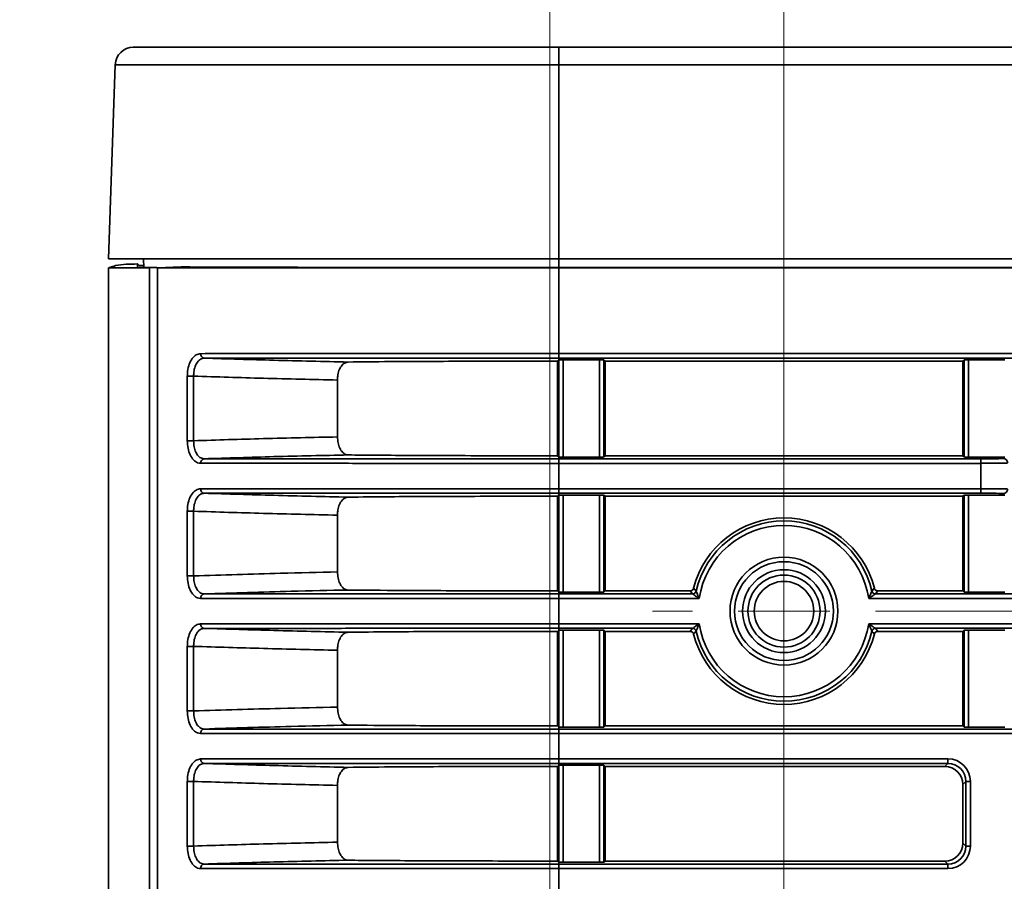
# Model space of a CAD drawing. Header units: millimetres. Extents: x 0 to 1118, y 0 to 864.
# Tile 215 of 250: x 923 to 936, y 493 to 505. Entities that reach past the tile are written whole.
import ezdxf

# ---------------------------------------------------------------- set-up
doc = ezdxf.new("R2010")
doc.units = ezdxf.units.MM
doc.linetypes.add('CENTERX2', pattern=[20.32, 12.7, -2.54, 2.54, -2.54])
doc.styles.add('SLDTEXTSTYLE0', font='TXT', dxfattribs={"width": 0.605})
doc.dimstyles.new('SLDDIMSTYLE3', dxfattribs={"dimtxt": 4.233333, "dimasz": 4.572, "dimexe": 0, "dimexo": 0.0625, "dimgap": 1.058333, "dimtad": 0, "dimtih": 1, "dimtoh": 1, "dimdec": 1, "dimlfac": 4, "dimrnd": 1e-09, "dimzin": 4, "dimdsep": 46, "dimtxsty": 'SLDTEXTSTYLE0', "dimsah": 1, "dimcen": 0.09, "dimadec": 0, "dimazin": 1, "dimtfac": 1, "dimtofl": 0, "dimtmove": 0, "dimatfit": 3, "dimfxl": 1, "dimfrac": 2, "dimtolj": 1, "dimtzin": 12, "dimarcsym": 0})
doc.dimstyles.new('SLDDIMSTYLE7', dxfattribs={"dimtxt": 4.233333, "dimasz": 4.572, "dimexe": 0, "dimexo": 0.0625, "dimgap": 1.058333, "dimtad": 0, "dimtih": 1, "dimtoh": 1, "dimdec": 1, "dimlfac": 4, "dimrnd": 1e-09, "dimzin": 4, "dimdsep": 46, "dimtxsty": 'SLDTEXTSTYLE0', "dimsah": 1, "dimcen": 0.09, "dimadec": 0, "dimazin": 1, "dimtfac": 1, "dimtmove": 0, "dimatfit": 0, "dimfxl": 1, "dimfrac": 2, "dimtolj": 1, "dimtzin": 12, "dimarcsym": 0})

# ---------------------------------------------------------------- blocks, each defined once
blk = doc.blocks.new('_D_21')
at = {"color": 7, "linetype": 'Continuous', "lineweight": 0}
for p, q in [((934.937, 497.024), (1079.54, 497.024)), ((1077.94, 497.024), (1077.94, 476.868)), ((1085.54, 475.898), (1084.084, 475.898)), ((1084.084, 475.898), (1084.084, 469.401)), ((1093.624, 475.898), (1095.079, 475.898)), ((1095.079, 475.898), (1095.079, 469.401)), ((1084.084, 469.401), (1085.54, 469.401)), ((1095.079, 469.401), (1093.624, 469.401)), ((1077.94, 448.274), (1077.94, 468.431)), ((934.937, 448.274), (1079.54, 448.274))]:
    blk.add_line(p, q, dxfattribs=at)
at = {"color": 7, "linetype": 'Continuous', "lineweight": 18}
for points in [[(1077.94, 497.024), (1077.178, 492.452), (1078.702, 492.452)], [(1077.94, 448.274), (1078.702, 452.846), (1077.178, 452.846)]]:
    blk.add_solid(points, dxfattribs=at)
at = {"color": 7, "linetype": 'Continuous', "lineweight": 18, "char_height": 4.2333, "attachment_point": 1, "style": 'SLDTEXTSTYLE0'}
for s, insert in [('3X', (1059.346, 474.858)), ('195.0', (1068.077, 474.858)), ('7.7', (1085.54, 474.858))]:
    blk.add_mtext(s, dxfattribs=dict(at, insert=insert))
blk = doc.blocks.new('_D_24')
at = {"color": 7, "linetype": 'Continuous', "lineweight": 0}
for p, q in [((916.66, 520.499), (915.205, 520.499)), ((915.205, 520.499), (915.205, 514.002)), ((921.51, 520.499), (922.966, 520.499)), ((922.966, 520.499), (922.966, 514.002)), ((930.087, 442.887), (930.087, 518.851)), ((933.337, 449.874), (933.337, 518.851)), ((930.087, 517.25), (925.39, 517.25)), ((933.337, 517.25), (942.862, 517.25)), ((915.205, 514.002), (916.66, 514.002)), ((922.966, 514.002), (921.51, 514.002))]:
    blk.add_line(p, q, dxfattribs=at)
at = {"color": 7, "linetype": 'Continuous', "lineweight": 18}
for points in [[(930.087, 517.25), (925.515, 518.012), (925.515, 516.488)], [(933.337, 517.25), (937.909, 516.488), (937.909, 518.012)]]:
    blk.add_solid(points, dxfattribs=at)
at = {"color": 7, "linetype": 'Continuous', "lineweight": 18, "char_height": 4.2333, "attachment_point": 1, "style": 'SLDTEXTSTYLE0'}
for s, insert in [('13.0', (902.431, 519.459)), ('.5', (916.66, 519.459))]:
    blk.add_mtext(s, dxfattribs=dict(at, insert=insert))
blk = doc.blocks.new('_D_27')
at = {"color": 7, "linetype": 'Continuous', "lineweight": 0}
for p, q in [((969.061, 520.499), (967.606, 520.499)), ((967.606, 520.499), (967.606, 514.002)), ((977.146, 520.499), (978.601, 520.499)), ((978.601, 520.499), (978.601, 514.002)), ((933.337, 498.624), (933.337, 518.851)), ((989.587, 498.624), (989.587, 518.851)), ((933.337, 517.25), (941.899, 517.25)), ((989.587, 517.25), (981.025, 517.25)), ((967.606, 514.002), (969.061, 514.002)), ((978.601, 514.002), (977.146, 514.002))]:
    blk.add_line(p, q, dxfattribs=at)
at = {"color": 7, "linetype": 'Continuous', "lineweight": 18}
for points in [[(933.337, 517.25), (937.909, 516.488), (937.909, 518.012)], [(989.587, 517.25), (985.015, 518.012), (985.015, 516.488)]]:
    blk.add_solid(points, dxfattribs=at)
at = {"color": 7, "linetype": 'Continuous', "lineweight": 18, "char_height": 4.2333, "attachment_point": 1, "style": 'SLDTEXTSTYLE0'}
for s, insert in [('2X', (942.868, 519.459)), ('225.0', (951.599, 519.459)), ('8.9', (969.061, 519.459))]:
    blk.add_mtext(s, dxfattribs=dict(at, insert=insert))
blk = doc.blocks.new('SW_CENTERMARKSYMBOL_7')
at = {"color": 0, "linetype": 'Continuous', "lineweight": 18}
for p, q in [((0, 1.27), (0, 1.824)), ((0, 0), (0, 0.635)), ((-1.27, 0), (-1.824, 0)), ((0, 0), (-0.635, 0)), ((0, 0), (0, -0.635)), ((0, 0), (0.635, 0)), ((1.27, 0), (1.824, 0)), ((0, -1.27), (0, -1.824))]:
    blk.add_line(p, q, dxfattribs=at)

msp = doc.modelspace()

# ---------------------------------------------------------------- linework, layer by layer
at = {"color": 7, "linetype": 'Continuous', "lineweight": 35}
for p, q in [((924.306, 504.849), (930.212, 504.849)), ((930.212, 504.849), (1048.962, 504.849)), ((930.212, 504.849), (930.212, 504.608)), ((923.962, 501.912), (924.056, 504.608)), ((930.212, 504.608), (924.056, 504.608)), ((930.212, 504.608), (930.212, 501.912)), ((1048.962, 504.608), (930.212, 504.608)), ((923.962, 501.912), (930.212, 501.912)), ((924.454, 501.794), (924.45, 501.912)), ((930.212, 501.912), (1048.962, 501.912)), ((930.212, 501.794), (930.212, 501.912)), ((923.962, 501.787), (924.362, 501.794)), ((923.962, 445.849), (923.962, 501.787)), ((924.366, 501.844), (924.366, 501.794)), ((924.366, 501.844), (924.39, 501.821)), ((924.531, 501.787), (924.768, 501.792)), ((924.531, 501.787), (924.531, 445.849)), ((924.972, 501.801), (924.641, 501.787)), ((924.641, 445.849), (924.641, 501.787)), ((930.212, 501.787), (930.212, 501.794)), ((1048.962, 501.794), (930.212, 501.794)), ((930.212, 501.787), (930.212, 500.598)), ((930.212, 501.787), (1048.962, 501.787)), ((930.212, 500.598), (930.212, 500.536)), ((930.212, 500.598), (1048.962, 500.598)), ((930.195, 500.493), (930.211, 500.509)), ((930.195, 500.493), (930.195, 499.18)), ((930.211, 499.164), (930.211, 500.509)), ((930.212, 500.536), (930.212, 500.509)), ((1048.962, 500.536), (930.212, 500.536)), ((930.273, 500.51), (930.776, 500.51)), ((930.273, 500.51), (930.273, 499.163)), ((930.776, 499.163), (930.776, 500.51)), ((930.838, 500.509), (930.854, 500.493)), ((930.838, 500.509), (930.838, 499.164)), ((935.82, 500.493), (930.854, 500.493)), ((930.854, 500.493), (930.854, 499.18)), ((935.82, 500.493), (935.836, 500.509)), ((935.82, 499.18), (935.82, 500.493)), ((935.836, 499.164), (935.836, 500.509)), ((935.898, 500.51), (936.401, 500.51)), ((935.898, 500.51), (935.898, 499.163)), ((925.056, 499.388), (925.056, 500.285)), ((925.056, 500.285), (925.144, 500.285)), ((925.144, 500.285), (925.144, 499.388)), ((927.14, 500.231), (927.14, 499.442)), ((925.056, 499.388), (925.144, 499.388)), ((930.195, 499.18), (930.211, 499.164)), ((930.854, 499.18), (930.838, 499.164)), ((935.82, 499.18), (930.854, 499.18)), ((935.836, 499.164), (935.82, 499.18)), ((930.212, 499.164), (930.212, 499.138)), ((930.212, 499.075), (930.212, 499.138)), ((930.212, 499.138), (936.067, 499.138)), ((930.212, 499.075), (930.212, 498.723)), ((936.067, 499.075), (930.212, 499.075)), ((930.776, 499.163), (930.273, 499.163)), ((936.401, 499.163), (935.898, 499.163)), ((936.067, 499.075), (936.067, 499.138)), ((936.067, 498.723), (936.067, 499.075)), ((936.379, 499.143), (936.397, 499.149)), ((930.211, 497.289), (930.211, 498.634)), ((930.212, 498.723), (930.212, 498.661)), ((930.212, 498.723), (936.067, 498.723)), ((930.212, 498.661), (930.212, 498.634)), ((936.067, 498.661), (930.212, 498.661)), ((930.273, 498.635), (930.776, 498.635)), ((930.273, 498.635), (930.273, 497.288)), ((930.776, 497.288), (930.776, 498.635)), ((930.838, 498.634), (930.854, 498.618)), ((930.838, 498.634), (930.838, 497.289)), ((935.82, 498.618), (935.836, 498.634)), ((935.836, 497.289), (935.836, 498.634)), ((935.898, 498.635), (936.401, 498.635)), ((935.898, 498.635), (935.898, 497.288)), ((936.067, 498.723), (936.067, 498.661)), ((936.397, 498.65), (936.379, 498.655)), ((930.195, 498.618), (930.195, 497.305)), ((935.82, 498.618), (930.854, 498.618)), ((930.854, 498.618), (930.854, 497.305)), ((935.82, 497.305), (935.82, 498.618)), ((925.056, 497.513), (925.056, 498.41)), ((925.056, 498.41), (925.144, 498.41)), ((925.144, 498.41), (925.144, 497.513)), ((927.14, 498.356), (927.14, 497.567)), ((925.056, 497.513), (925.144, 497.513)), ((930.212, 497.289), (930.212, 497.263)), ((930.212, 497.2), (930.212, 497.263)), ((930.212, 497.263), (932.068, 497.263)), ((930.776, 497.288), (930.273, 497.288)), ((930.854, 497.305), (930.838, 497.289)), ((932.035, 497.305), (930.854, 497.305)), ((932.068, 497.263), (932.035, 497.305)), ((934.639, 497.305), (934.606, 497.263)), ((934.606, 497.263), (988.318, 497.263)), ((935.82, 497.305), (934.639, 497.305)), ((935.836, 497.289), (935.82, 497.305)), ((936.401, 497.288), (935.898, 497.288)), ((930.212, 497.2), (930.212, 496.848)), ((932.162, 497.2), (930.212, 497.2)), ((988.412, 497.2), (934.513, 497.2)), ((930.195, 496.743), (930.195, 495.43)), ((930.211, 495.414), (930.211, 496.759)), ((930.212, 496.786), (930.212, 496.848)), ((930.212, 496.848), (932.162, 496.848)), ((930.212, 496.786), (930.212, 496.759)), ((932.068, 496.786), (930.212, 496.786)), ((930.273, 496.76), (930.776, 496.76)), ((930.273, 496.76), (930.273, 495.413)), ((930.776, 495.413), (930.776, 496.76)), ((930.838, 496.759), (930.854, 496.743)), ((930.838, 496.759), (930.838, 495.414)), ((932.035, 496.743), (930.854, 496.743)), ((930.854, 496.743), (930.854, 495.43)), ((932.035, 496.743), (932.068, 496.786)), ((934.513, 496.848), (988.412, 496.848)), ((988.318, 496.786), (934.606, 496.786)), ((934.606, 496.786), (934.639, 496.743)), ((935.82, 496.743), (934.639, 496.743)), ((935.82, 496.743), (935.836, 496.759)), ((935.82, 495.43), (935.82, 496.743)), ((935.836, 495.414), (935.836, 496.759)), ((935.898, 496.76), (936.401, 496.76)), ((935.898, 496.76), (935.898, 495.413)), ((925.056, 495.638), (925.056, 496.535)), ((925.056, 496.535), (925.144, 496.535)), ((925.144, 496.535), (925.144, 495.638)), ((927.14, 496.481), (927.14, 495.692)), ((925.056, 495.638), (925.144, 495.638)), ((930.212, 495.414), (930.212, 495.388)), ((930.212, 495.325), (930.212, 495.388)), ((930.212, 495.388), (1048.962, 495.388)), ((930.776, 495.413), (930.273, 495.413)), ((930.854, 495.43), (930.838, 495.414)), ((935.82, 495.43), (930.854, 495.43)), ((935.836, 495.414), (935.82, 495.43)), ((936.401, 495.413), (935.898, 495.413)), ((930.212, 495.325), (930.212, 494.973)), ((1048.962, 495.325), (930.212, 495.325)), ((930.212, 494.973), (930.212, 494.911)), ((930.212, 494.973), (935.612, 494.973)), ((935.612, 494.973), (935.612, 494.911)), ((930.195, 494.868), (930.195, 493.555)), ((930.211, 493.539), (930.211, 494.884)), ((930.212, 494.911), (930.212, 494.884)), ((935.612, 494.911), (930.212, 494.911)), ((930.273, 494.885), (930.776, 494.885)), ((930.273, 494.885), (930.273, 493.538)), ((930.776, 493.538), (930.776, 494.885)), ((930.838, 494.884), (930.854, 494.868)), ((930.838, 494.884), (930.838, 493.539)), ((935.57, 494.868), (930.854, 494.868)), ((930.854, 494.868), (930.854, 493.555)), ((935.57, 494.868), (935.612, 494.911)), ((925.056, 493.763), (925.056, 494.66)), ((925.056, 494.66), (925.144, 494.66)), ((925.144, 494.66), (925.144, 493.763)), ((927.14, 494.606), (927.14, 493.817)), ((935.862, 494.661), (935.82, 494.618)), ((935.82, 493.805), (935.82, 494.618)), ((935.862, 494.661), (935.925, 494.661)), ((935.862, 493.763), (935.862, 494.661)), ((935.925, 494.661), (935.925, 493.763)), ((925.056, 493.763), (925.144, 493.763)), ((935.82, 493.805), (935.862, 493.763)), ((935.862, 493.763), (935.925, 493.763)), ((930.212, 493.539), (930.212, 493.513)), ((930.212, 493.513), (930.212, 493.45)), ((930.212, 493.513), (935.612, 493.513)), ((930.212, 493.45), (930.212, 493.098)), ((935.612, 493.45), (930.212, 493.45)), ((930.776, 493.538), (930.273, 493.538)), ((930.854, 493.555), (930.838, 493.539)), ((935.57, 493.555), (930.854, 493.555)), ((935.612, 493.513), (935.57, 493.555)), ((935.612, 493.513), (935.612, 493.45))]:
    msp.add_line(p, q, dxfattribs=at)
at = {"color": 7, "linetype": 'CENTERX2', "lineweight": 18}
msp.add_line((933.337, 448.274), (933.337, 497.024), dxfattribs=at)
at = {"color": 7, "linetype": 'Continuous', "lineweight": 35, "flags": 128}
for points in [[(930.195, 498.618), (930.203, 498.627), (930.211, 498.634)], [(930.195, 497.305), (930.203, 497.297), (930.211, 497.289)], [(930.195, 496.743), (930.203, 496.752), (930.211, 496.759)], [(930.195, 495.43), (930.203, 495.422), (930.211, 495.414)], [(930.195, 494.868), (930.203, 494.877), (930.211, 494.884)], [(930.195, 493.555), (930.203, 493.547), (930.211, 493.539)]]:
    msp.add_lwpolyline(points, dxfattribs=at)
at = {"color": 7, "linetype": 'Continuous', "lineweight": 35}
for radius in [0.749, 0.686, 0.575, 0.5, 0.413]:
    msp.add_circle((933.337, 497.024), radius, dxfattribs=at)
for centre, radius, start, end in [((924.306, 504.599), 0.25, 90, 178), ((925.298, 500.592), 0.0577, 174.5214, 260.9143), ((925.298, 499.081), 0.0577, 99.0857, 185.4786), ((936.379, 499.08), 0.0625, 0.0264, 89.9038), ((925.298, 498.717), 0.0577, 174.5214, 260.9143), ((936.379, 498.718), 0.0625, 270.0962, 359.9736), ((933.337, 497.024), 1.294, 14.2672, 165.7328), ((933.337, 497.024), 1.251, 12.8142, 167.1858), ((933.337, 497.024), 1.189, 8.5194, 171.4806), ((925.298, 497.206), 0.0577, 99.0857, 185.4786), ((932.068, 497.313), 0.05, 270.0155, 347.1702), ((934.606, 497.313), 0.05, 192.8298, 269.9845), ((925.298, 496.842), 0.0577, 174.5214, 260.9143), ((932.068, 496.736), 0.05, 12.8298, 89.9845), ((933.337, 497.024), 1.251, 192.8142, 347.1858), ((933.337, 497.024), 1.189, 188.5194, 351.4806), ((934.606, 496.736), 0.05, 90.0155, 167.1702), ((933.337, 497.024), 1.294, 194.2672, 345.7328), ((925.298, 495.331), 0.0577, 99.0857, 185.4786), ((925.298, 494.967), 0.0577, 174.5214, 260.9143), ((925.298, 493.456), 0.0577, 99.0857, 185.4786)]:
    msp.add_arc(centre, radius, start, end, dxfattribs=at)
for centre, major_axis, ratio, start_param, end_param in [((936.067, 499.143), (0.313, 0), 0.017455, 4.712389, 6.230825), ((936.067, 499.081), (0.375, 0), 0.014546, 4.712389, 6.230825), ((936.067, 498.718), (0.375, 0), 0.014546, 0.05236, 1.570796), ((936.067, 498.655), (0.313, 0), 0.017455, 0.05236, 1.570796), ((935.612, 494.661), (-0.221, -0.221), 0.999695, 2.356347, 3.926839), ((935.57, 494.618), (-0.177, -0.177), 0.999695, 2.356347, 3.926839), ((935.612, 494.661), (0.177, 0.177), 0.999543, 5.497939, 7.068431), ((935.57, 493.805), (0.177, -0.177), 0.999695, 5.497939, 7.068431), ((935.612, 493.763), (0.221, -0.221), 0.999695, 5.497939, 7.068431), ((935.612, 493.763), (0.177, -0.177), 0.999543, 5.497939, 7.068431)]:
    msp.add_ellipse(centre, major_axis=major_axis, ratio=ratio, start_param=start_param, end_param=end_param, dxfattribs=at)
for points, knots in [([(923.962, 501.787), (923.964, 501.787), (923.972, 501.79), (924.004, 501.802), (924.131, 501.845), (924.262, 501.838), (924.365, 501.843), (924.366, 501.844)], [0, 0, 0, 0, 0.0167934, 0.0630188, 0.2494085, 0.9893542, 1, 1, 1, 1]), ([(924.634, 501.794), (924.632, 501.794), (924.526, 501.794), (924.407, 501.794), (924.377, 501.794), (924.362, 501.794)], [0, 0, 0, 0, 0.009547, 0.504774, 1, 1, 1, 1]), ([(924.39, 501.821), (924.392, 501.821), (924.395, 501.82), (924.418, 501.821), (924.439, 501.821), (924.452, 501.822), (924.453, 501.822)], [0, 0, 0, 0, 0.326816, 0.653632, 0.98049, 1, 1, 1, 1]), ([(930.212, 501.794), (930.021, 501.794), (929.501, 501.794), (928.663, 501.794), (927.733, 501.794), (926.874, 501.795), (926.11, 501.796), (925.455, 501.798), (925.133, 501.8), (924.972, 501.801)], [0, 0, 0, 0, 0.088323, 0.24027, 0.392217, 0.544163, 0.696108, 0.848054, 1, 1, 1, 1]), ([(925.056, 500.285), (925.057, 500.308), (925.059, 500.366), (925.081, 500.454), (925.122, 500.533), (925.177, 500.587), (925.22, 500.594), (925.241, 500.597)], [0, 0, 0, 0, 0.141717, 0.35566, 0.569846, 0.784702, 1, 1, 1, 1]), ([(925.241, 500.597), (925.407, 500.598), (925.74, 500.598), (926.395, 500.598), (927.203, 500.598), (928.161, 500.598), (929.176, 500.598), (929.863, 500.598), (930.212, 500.598)], [0, 0, 0, 0, 0.136045, 0.274276, 0.455059, 0.641085, 0.818087, 1, 1, 1, 1]), ([(925.289, 500.535), (925.272, 500.532), (925.238, 500.527), (925.195, 500.484), (925.162, 500.42), (925.146, 500.35), (925.144, 500.304), (925.144, 500.285)], [0, 0, 0, 0, 0.214295, 0.428548, 0.642846, 0.857571, 1, 1, 1, 1]), ([(930.212, 500.536), (930.212, 500.536), (929.872, 500.536), (929.191, 500.536), (928.19, 500.536), (927.238, 500.535), (926.437, 500.535), (925.785, 500.535), (925.455, 500.535), (925.289, 500.535)], [0, 0, 0, 0, 0.000003, 0.179453, 0.358904, 0.542305, 0.725707, 0.862853, 1, 1, 1, 1]), ([(925.289, 500.535), (925.612, 500.525), (926.279, 500.504), (926.946, 500.489), (927.289, 500.481)], [0, 0, 0, 0, 0.4848, 1, 1, 1, 1]), ([(927.289, 500.481), (927.272, 500.478), (927.237, 500.472), (927.192, 500.429), (927.159, 500.365), (927.143, 500.295), (927.141, 500.249), (927.14, 500.231)], [0, 0, 0, 0, 0.215427, 0.430867, 0.646097, 0.861632, 1, 1, 1, 1]), ([(930.195, 500.493), (929.99, 500.493), (929.574, 500.493), (928.968, 500.492), (928.39, 500.49), (927.803, 500.487), (927.474, 500.483), (927.289, 500.481)], [0, 0, 0, 0, 0.184529, 0.374259, 0.561289, 0.753742, 1, 1, 1, 1]), ([(930.211, 500.509), (930.212, 500.51), (930.212, 500.51), (930.219, 500.51), (930.225, 500.51), (930.234, 500.51), (930.25, 500.51), (930.264, 500.51), (930.273, 500.51)], [0, 0, 0, 0, 0.28843, 0.401259, 0.499455, 0.597858, 0.710905, 1, 1, 1, 1]), ([(930.776, 500.51), (930.786, 500.51), (930.799, 500.51), (930.815, 500.51), (930.824, 500.51), (930.83, 500.51), (930.837, 500.51), (930.838, 500.51), (930.838, 500.509)], [0, 0, 0, 0, 0.288453, 0.401274, 0.499451, 0.597848, 0.710894, 1, 1, 1, 1]), ([(935.836, 500.509), (935.837, 500.51), (935.837, 500.51), (935.844, 500.51), (935.85, 500.51), (935.859, 500.51), (935.875, 500.51), (935.889, 500.51), (935.898, 500.51)], [0, 0, 0, 0, 0.2884624, 0.4012842, 0.4994532, 0.5978581, 0.7109036, 1, 1, 1, 1]), ([(927.14, 500.231), (926.797, 500.239), (926.132, 500.254), (925.466, 500.275), (925.144, 500.285)], [0, 0, 0, 0, 0.515171, 1, 1, 1, 1]), ([(925.241, 499.076), (925.227, 499.077), (925.192, 499.081), (925.14, 499.118), (925.093, 499.189), (925.062, 499.283), (925.058, 499.353), (925.056, 499.388)], [0, 0, 0, 0, 0.141134, 0.356492, 0.571563, 0.786006, 1, 1, 1, 1]), ([(925.144, 499.388), (925.466, 499.399), (926.132, 499.42), (926.797, 499.434), (927.14, 499.442)], [0, 0, 0, 0, 0.484829, 1, 1, 1, 1]), ([(925.144, 499.388), (925.145, 499.36), (925.148, 499.304), (925.172, 499.229), (925.208, 499.173), (925.25, 499.143), (925.278, 499.14), (925.289, 499.138)], [0, 0, 0, 0, 0.215032, 0.430055, 0.644976, 0.859537, 1, 1, 1, 1]), ([(927.14, 499.442), (927.142, 499.414), (927.145, 499.358), (927.17, 499.283), (927.207, 499.226), (927.249, 499.197), (927.278, 499.193), (927.289, 499.192)], [0, 0, 0, 0, 0.215877, 0.431756, 0.647527, 0.862942, 1, 1, 1, 1]), ([(927.289, 499.192), (926.946, 499.184), (926.279, 499.17), (925.612, 499.149), (925.289, 499.138)], [0, 0, 0, 0, 0.5152, 1, 1, 1, 1]), ([(930.195, 499.18), (930.022, 499.18), (929.639, 499.181), (929.059, 499.181), (928.472, 499.183), (927.937, 499.186), (927.548, 499.189), (927.351, 499.191), (927.289, 499.192)], [0, 0, 0, 0, 0.155102, 0.344797, 0.534493, 0.724171, 0.913849, 1, 1, 1, 1]), ([(930.212, 499.075), (929.873, 499.075), (929.185, 499.075), (928.179, 499.075), (927.212, 499.075), (926.406, 499.076), (925.743, 499.076), (925.409, 499.076), (925.241, 499.076)], [0, 0, 0, 0, 0.177003, 0.358915, 0.539698, 0.725724, 0.861769, 1, 1, 1, 1]), ([(925.289, 499.138), (925.455, 499.138), (925.785, 499.138), (926.437, 499.138), (927.238, 499.138), (928.19, 499.138), (929.191, 499.138), (929.872, 499.138), (930.212, 499.138), (930.212, 499.138)], [0, 0, 0, 0, 0.137147, 0.274293, 0.457695, 0.641096, 0.820547, 0.999997, 1, 1, 1, 1]), ([(930.273, 499.163), (930.264, 499.163), (930.25, 499.163), (930.234, 499.163), (930.225, 499.163), (930.219, 499.163), (930.212, 499.164), (930.212, 499.164), (930.211, 499.164)], [0, 0, 0, 0, 0.288453, 0.401276, 0.499451, 0.597875, 0.710928, 1, 1, 1, 1]), ([(930.838, 499.164), (930.838, 499.164), (930.837, 499.164), (930.831, 499.163), (930.824, 499.163), (930.815, 499.163), (930.799, 499.163), (930.786, 499.163), (930.776, 499.163)], [0, 0, 0, 0, 0.288462, 0.401284, 0.499453, 0.597858, 0.710904, 1, 1, 1, 1]), ([(935.898, 499.163), (935.889, 499.163), (935.875, 499.163), (935.859, 499.163), (935.85, 499.163), (935.844, 499.163), (935.837, 499.164), (935.837, 499.164), (935.836, 499.164)], [0, 0, 0, 0, 0.288453, 0.401274, 0.499451, 0.597848, 0.710894, 1, 1, 1, 1]), ([(925.056, 498.41), (925.057, 498.433), (925.059, 498.491), (925.081, 498.579), (925.122, 498.658), (925.177, 498.712), (925.22, 498.719), (925.241, 498.722)], [0, 0, 0, 0, 0.141717, 0.35566, 0.569846, 0.784702, 1, 1, 1, 1]), ([(925.289, 498.66), (925.272, 498.657), (925.238, 498.652), (925.195, 498.609), (925.162, 498.545), (925.146, 498.475), (925.144, 498.429), (925.144, 498.41)], [0, 0, 0, 0, 0.214295, 0.428548, 0.642846, 0.857571, 1, 1, 1, 1]), ([(925.241, 498.722), (925.407, 498.723), (925.74, 498.723), (926.395, 498.723), (927.203, 498.723), (928.161, 498.723), (929.176, 498.723), (929.863, 498.723), (930.212, 498.723)], [0, 0, 0, 0, 0.136045, 0.274276, 0.455059, 0.641085, 0.818087, 1, 1, 1, 1]), ([(930.212, 498.661), (930.212, 498.661), (929.872, 498.661), (929.191, 498.661), (928.19, 498.661), (927.238, 498.66), (926.437, 498.66), (925.785, 498.66), (925.455, 498.66), (925.289, 498.66)], [0, 0, 0, 0, 0.000003, 0.179453, 0.358904, 0.542305, 0.725707, 0.862853, 1, 1, 1, 1]), ([(925.289, 498.66), (925.612, 498.65), (926.279, 498.629), (926.946, 498.614), (927.289, 498.606)], [0, 0, 0, 0, 0.4848, 1, 1, 1, 1]), ([(930.211, 498.634), (930.212, 498.635), (930.212, 498.635), (930.219, 498.635), (930.225, 498.635), (930.234, 498.635), (930.25, 498.635), (930.264, 498.635), (930.273, 498.635)], [0, 0, 0, 0, 0.28843, 0.401259, 0.499455, 0.597858, 0.710905, 1, 1, 1, 1]), ([(930.776, 498.635), (930.786, 498.635), (930.799, 498.635), (930.815, 498.635), (930.824, 498.635), (930.83, 498.635), (930.837, 498.635), (930.838, 498.635), (930.838, 498.634)], [0, 0, 0, 0, 0.2884532, 0.4012743, 0.4994506, 0.5978481, 0.7108943, 1, 1, 1, 1]), ([(935.836, 498.634), (935.837, 498.635), (935.837, 498.635), (935.844, 498.635), (935.85, 498.635), (935.859, 498.635), (935.875, 498.635), (935.889, 498.635), (935.898, 498.635)], [0, 0, 0, 0, 0.2884624, 0.4012842, 0.4994532, 0.5978581, 0.7109036, 1, 1, 1, 1]), ([(927.289, 498.606), (927.272, 498.603), (927.237, 498.597), (927.192, 498.554), (927.159, 498.49), (927.143, 498.42), (927.141, 498.374), (927.14, 498.356)], [0, 0, 0, 0, 0.2154266, 0.4308668, 0.6460966, 0.8616317, 1, 1, 1, 1]), ([(930.195, 498.618), (929.99, 498.618), (929.574, 498.618), (928.968, 498.617), (928.39, 498.615), (927.803, 498.612), (927.474, 498.608), (927.289, 498.606)], [0, 0, 0, 0, 0.184529, 0.374259, 0.561289, 0.753742, 1, 1, 1, 1]), ([(927.14, 498.356), (926.797, 498.364), (926.132, 498.379), (925.466, 498.4), (925.144, 498.41)], [0, 0, 0, 0, 0.515171, 1, 1, 1, 1]), ([(925.144, 497.513), (925.546, 497.526), (926.212, 497.547), (926.877, 497.561), (927.14, 497.567)], [0, 0, 0, 0, 0.604849, 1, 1, 1, 1]), ([(927.14, 497.567), (927.142, 497.539), (927.145, 497.483), (927.17, 497.408), (927.207, 497.351), (927.249, 497.322), (927.278, 497.318), (927.289, 497.317)], [0, 0, 0, 0, 0.215877, 0.431756, 0.647527, 0.862942, 1, 1, 1, 1]), ([(925.241, 497.201), (925.227, 497.202), (925.192, 497.206), (925.14, 497.243), (925.093, 497.314), (925.062, 497.408), (925.058, 497.478), (925.056, 497.513)], [0, 0, 0, 0, 0.141134, 0.356492, 0.571563, 0.786006, 1, 1, 1, 1]), ([(925.144, 497.513), (925.145, 497.485), (925.148, 497.429), (925.172, 497.354), (925.208, 497.298), (925.25, 497.268), (925.278, 497.265), (925.289, 497.263)], [0, 0, 0, 0, 0.215032, 0.430055, 0.644976, 0.859537, 1, 1, 1, 1]), ([(927.289, 497.317), (927.025, 497.311), (926.359, 497.297), (925.692, 497.276), (925.289, 497.263)], [0, 0, 0, 0, 0.3955502, 1, 1, 1, 1]), ([(925.289, 497.263), (925.455, 497.263), (925.785, 497.263), (926.437, 497.263), (927.238, 497.263), (928.19, 497.263), (929.191, 497.263), (929.872, 497.263), (930.212, 497.263), (930.212, 497.263)], [0, 0, 0, 0, 0.137147, 0.274293, 0.457695, 0.641096, 0.820547, 0.999997, 1, 1, 1, 1]), ([(930.195, 497.305), (929.844, 497.306), (929.284, 497.306), (928.564, 497.308), (927.902, 497.311), (927.522, 497.315), (927.289, 497.317)], [0, 0, 0, 0, 0.315259, 0.502485, 0.695141, 1, 1, 1, 1]), ([(930.273, 497.288), (930.264, 497.288), (930.25, 497.288), (930.234, 497.288), (930.225, 497.288), (930.219, 497.288), (930.212, 497.289), (930.212, 497.289), (930.211, 497.289)], [0, 0, 0, 0, 0.288453, 0.401276, 0.499451, 0.597875, 0.710928, 1, 1, 1, 1]), ([(930.838, 497.289), (930.838, 497.289), (930.837, 497.289), (930.831, 497.288), (930.824, 497.288), (930.815, 497.288), (930.799, 497.288), (930.786, 497.288), (930.776, 497.288)], [0, 0, 0, 0, 0.288462, 0.401284, 0.499453, 0.597858, 0.710904, 1, 1, 1, 1]), ([(932.035, 497.305), (932.04, 497.306), (932.052, 497.307), (932.067, 497.316), (932.078, 497.328), (932.082, 497.338), (932.083, 497.343)], [0, 0, 0, 0, 0.255199, 0.510399, 0.765573, 1, 1, 1, 1]), ([(932.162, 497.2), (932.161, 497.2), (932.149, 497.209), (932.132, 497.22), (932.107, 497.236), (932.089, 497.248), (932.077, 497.257), (932.071, 497.261), (932.069, 497.263), (932.068, 497.263), (932.068, 497.263)], [0, 0, 0, 0, 0.007743, 0.321108, 0.440438, 0.66679, 0.830979, 0.883394, 0.980739, 1, 1, 1, 1]), ([(932.083, 497.343), (932.084, 497.342), (932.086, 497.34), (932.096, 497.328), (932.106, 497.315), (932.116, 497.304), (932.117, 497.302)], [0, 0, 0, 0, 0.040997, 0.204987, 0.860947, 1, 1, 1, 1]), ([(932.117, 497.302), (932.117, 497.302), (932.117, 497.301), (932.118, 497.299), (932.121, 497.293), (932.127, 497.279), (932.135, 497.259), (932.147, 497.233), (932.155, 497.214), (932.161, 497.201), (932.162, 497.2)], [0, 0, 0, 0, 0.019429, 0.119491, 0.169966, 0.33372, 0.558851, 0.677821, 0.992188, 1, 1, 1, 1]), ([(934.513, 497.2), (934.513, 497.201), (934.519, 497.214), (934.527, 497.233), (934.539, 497.259), (934.547, 497.279), (934.553, 497.293), (934.556, 497.299), (934.557, 497.301), (934.557, 497.302), (934.557, 497.302)], [0, 0, 0, 0, 0.007812, 0.322179, 0.441149, 0.66628, 0.830034, 0.880509, 0.980571, 1, 1, 1, 1]), ([(934.606, 497.263), (934.606, 497.263), (934.605, 497.263), (934.603, 497.261), (934.597, 497.257), (934.585, 497.248), (934.567, 497.236), (934.542, 497.22), (934.525, 497.209), (934.513, 497.2), (934.513, 497.2)], [0, 0, 0, 0, 0.019261, 0.116606, 0.169021, 0.33321, 0.559562, 0.678892, 0.992257, 1, 1, 1, 1]), ([(934.557, 497.302), (934.557, 497.302), (934.56, 497.305), (934.57, 497.317), (934.58, 497.33), (934.589, 497.341), (934.591, 497.343)], [0, 0, 0, 0, 0.040997, 0.204987, 0.860947, 1, 1, 1, 1]), ([(934.591, 497.343), (934.593, 497.338), (934.597, 497.327), (934.609, 497.315), (934.623, 497.307), (934.634, 497.306), (934.639, 497.305)], [0, 0, 0, 0, 0.255199, 0.510399, 0.765573, 1, 1, 1, 1]), ([(935.898, 497.288), (935.889, 497.288), (935.875, 497.288), (935.859, 497.288), (935.85, 497.288), (935.844, 497.288), (935.837, 497.289), (935.837, 497.289), (935.836, 497.289)], [0, 0, 0, 0, 0.288453, 0.401274, 0.499451, 0.597848, 0.710894, 1, 1, 1, 1]), ([(930.212, 497.2), (929.873, 497.2), (929.185, 497.2), (928.179, 497.2), (927.212, 497.2), (926.406, 497.201), (925.743, 497.201), (925.409, 497.201), (925.241, 497.201)], [0, 0, 0, 0, 0.177003, 0.358915, 0.539698, 0.725724, 0.861769, 1, 1, 1, 1]), ([(925.056, 496.535), (925.057, 496.558), (925.059, 496.616), (925.081, 496.704), (925.122, 496.783), (925.177, 496.837), (925.22, 496.844), (925.241, 496.847)], [0, 0, 0, 0, 0.141717, 0.35566, 0.569846, 0.784702, 1, 1, 1, 1]), ([(925.289, 496.785), (925.272, 496.782), (925.238, 496.777), (925.195, 496.734), (925.162, 496.67), (925.146, 496.6), (925.144, 496.554), (925.144, 496.535)], [0, 0, 0, 0, 0.214295, 0.428548, 0.642846, 0.857571, 1, 1, 1, 1]), ([(925.241, 496.847), (925.407, 496.848), (925.74, 496.848), (926.395, 496.848), (927.203, 496.848), (928.161, 496.848), (929.176, 496.848), (929.863, 496.848), (930.212, 496.848)], [0, 0, 0, 0, 0.136045, 0.274276, 0.455059, 0.641085, 0.818087, 1, 1, 1, 1]), ([(930.212, 496.786), (930.212, 496.786), (929.872, 496.786), (929.191, 496.786), (928.19, 496.786), (927.238, 496.785), (926.437, 496.785), (925.785, 496.785), (925.455, 496.785), (925.289, 496.785)], [0, 0, 0, 0, 0.000003, 0.179453, 0.358904, 0.542305, 0.725707, 0.862853, 1, 1, 1, 1]), ([(925.289, 496.785), (925.612, 496.775), (926.279, 496.754), (926.946, 496.739), (927.289, 496.731)], [0, 0, 0, 0, 0.4848, 1, 1, 1, 1]), ([(927.289, 496.731), (927.272, 496.728), (927.237, 496.722), (927.192, 496.679), (927.159, 496.615), (927.143, 496.545), (927.141, 496.499), (927.14, 496.481)], [0, 0, 0, 0, 0.2154266, 0.4308668, 0.6460966, 0.8616317, 1, 1, 1, 1]), ([(930.195, 496.743), (929.99, 496.743), (929.574, 496.743), (928.968, 496.742), (928.39, 496.74), (927.803, 496.737), (927.474, 496.733), (927.289, 496.731)], [0, 0, 0, 0, 0.1845286, 0.3742591, 0.5612887, 0.7537421, 1, 1, 1, 1]), ([(930.211, 496.759), (930.212, 496.76), (930.212, 496.76), (930.219, 496.76), (930.225, 496.76), (930.234, 496.76), (930.25, 496.76), (930.264, 496.76), (930.273, 496.76)], [0, 0, 0, 0, 0.28843, 0.401259, 0.499455, 0.597858, 0.710905, 1, 1, 1, 1]), ([(930.776, 496.76), (930.786, 496.76), (930.799, 496.76), (930.815, 496.76), (930.824, 496.76), (930.83, 496.76), (930.837, 496.76), (930.838, 496.76), (930.838, 496.759)], [0, 0, 0, 0, 0.288453, 0.401274, 0.499451, 0.597848, 0.710894, 1, 1, 1, 1]), ([(932.083, 496.705), (932.081, 496.711), (932.078, 496.721), (932.065, 496.734), (932.051, 496.742), (932.04, 496.743), (932.035, 496.743)], [0, 0, 0, 0, 0.255199, 0.510399, 0.765573, 1, 1, 1, 1]), ([(932.068, 496.786), (932.068, 496.786), (932.069, 496.786), (932.071, 496.787), (932.077, 496.791), (932.089, 496.8), (932.107, 496.812), (932.132, 496.829), (932.149, 496.84), (932.161, 496.848), (932.162, 496.848)], [0, 0, 0, 0, 0.019261, 0.116606, 0.169021, 0.33321, 0.559562, 0.678892, 0.992257, 1, 1, 1, 1]), ([(932.117, 496.747), (932.117, 496.746), (932.114, 496.743), (932.105, 496.731), (932.094, 496.718), (932.085, 496.707), (932.083, 496.705)], [0, 0, 0, 0, 0.040997, 0.204987, 0.860947, 1, 1, 1, 1]), ([(932.162, 496.848), (932.161, 496.848), (932.155, 496.834), (932.147, 496.816), (932.135, 496.789), (932.127, 496.77), (932.121, 496.756), (932.118, 496.749), (932.117, 496.747), (932.117, 496.747), (932.117, 496.747)], [0, 0, 0, 0, 0.007812, 0.322179, 0.441149, 0.66628, 0.830034, 0.880509, 0.980571, 1, 1, 1, 1]), ([(934.557, 496.747), (934.557, 496.747), (934.557, 496.747), (934.556, 496.749), (934.553, 496.756), (934.547, 496.77), (934.539, 496.789), (934.527, 496.816), (934.519, 496.834), (934.513, 496.848), (934.513, 496.848)], [0, 0, 0, 0, 0.019429, 0.119491, 0.169966, 0.33372, 0.558851, 0.677821, 0.992188, 1, 1, 1, 1]), ([(934.513, 496.848), (934.513, 496.848), (934.525, 496.84), (934.542, 496.829), (934.567, 496.812), (934.585, 496.8), (934.597, 496.791), (934.603, 496.787), (934.605, 496.786), (934.606, 496.786), (934.606, 496.786)], [0, 0, 0, 0, 0.007743, 0.321108, 0.440438, 0.66679, 0.830979, 0.883394, 0.980739, 1, 1, 1, 1]), ([(934.591, 496.705), (934.59, 496.706), (934.588, 496.709), (934.578, 496.721), (934.568, 496.734), (934.559, 496.745), (934.557, 496.747)], [0, 0, 0, 0, 0.040997, 0.204987, 0.860947, 1, 1, 1, 1]), ([(934.639, 496.743), (934.634, 496.743), (934.622, 496.741), (934.607, 496.733), (934.596, 496.72), (934.593, 496.71), (934.591, 496.705)], [0, 0, 0, 0, 0.255199, 0.510399, 0.765573, 1, 1, 1, 1]), ([(935.836, 496.759), (935.837, 496.76), (935.837, 496.76), (935.844, 496.76), (935.85, 496.76), (935.859, 496.76), (935.875, 496.76), (935.889, 496.76), (935.898, 496.76)], [0, 0, 0, 0, 0.288462, 0.401284, 0.499453, 0.597858, 0.710904, 1, 1, 1, 1]), ([(927.14, 496.481), (926.797, 496.489), (926.132, 496.504), (925.466, 496.525), (925.144, 496.535)], [0, 0, 0, 0, 0.515171, 1, 1, 1, 1]), ([(925.241, 495.326), (925.227, 495.327), (925.192, 495.331), (925.14, 495.368), (925.093, 495.439), (925.062, 495.533), (925.058, 495.603), (925.056, 495.638)], [0, 0, 0, 0, 0.141134, 0.356492, 0.571563, 0.786006, 1, 1, 1, 1]), ([(925.144, 495.638), (925.546, 495.651), (926.212, 495.672), (926.877, 495.686), (927.14, 495.692)], [0, 0, 0, 0, 0.604849, 1, 1, 1, 1]), ([(925.144, 495.638), (925.145, 495.61), (925.148, 495.554), (925.172, 495.479), (925.208, 495.423), (925.25, 495.393), (925.278, 495.39), (925.289, 495.388)], [0, 0, 0, 0, 0.215032, 0.430055, 0.644976, 0.859537, 1, 1, 1, 1]), ([(927.14, 495.692), (927.142, 495.664), (927.145, 495.608), (927.17, 495.533), (927.207, 495.476), (927.249, 495.447), (927.278, 495.443), (927.289, 495.442)], [0, 0, 0, 0, 0.215877, 0.431756, 0.647527, 0.862942, 1, 1, 1, 1]), ([(927.289, 495.442), (927.025, 495.436), (926.359, 495.422), (925.692, 495.401), (925.289, 495.388)], [0, 0, 0, 0, 0.39555, 1, 1, 1, 1]), ([(925.289, 495.388), (925.455, 495.388), (925.785, 495.388), (926.437, 495.388), (927.238, 495.388), (928.19, 495.388), (929.191, 495.388), (929.872, 495.388), (930.212, 495.388), (930.212, 495.388)], [0, 0, 0, 0, 0.137147, 0.274293, 0.457695, 0.641096, 0.820547, 0.999997, 1, 1, 1, 1]), ([(930.195, 495.43), (929.844, 495.431), (929.284, 495.431), (928.564, 495.433), (927.902, 495.436), (927.522, 495.44), (927.289, 495.442)], [0, 0, 0, 0, 0.315259, 0.502485, 0.695141, 1, 1, 1, 1]), ([(930.273, 495.413), (930.264, 495.413), (930.25, 495.413), (930.234, 495.413), (930.225, 495.413), (930.219, 495.413), (930.212, 495.414), (930.212, 495.414), (930.211, 495.414)], [0, 0, 0, 0, 0.288453, 0.401276, 0.499451, 0.597875, 0.710928, 1, 1, 1, 1]), ([(930.838, 495.414), (930.838, 495.414), (930.837, 495.414), (930.831, 495.413), (930.824, 495.413), (930.815, 495.413), (930.799, 495.413), (930.786, 495.413), (930.776, 495.413)], [0, 0, 0, 0, 0.2884624, 0.4012842, 0.4994532, 0.5978581, 0.7109036, 1, 1, 1, 1]), ([(935.898, 495.413), (935.889, 495.413), (935.875, 495.413), (935.859, 495.413), (935.85, 495.413), (935.844, 495.413), (935.837, 495.414), (935.837, 495.414), (935.836, 495.414)], [0, 0, 0, 0, 0.288453, 0.401274, 0.499451, 0.597848, 0.710894, 1, 1, 1, 1]), ([(930.212, 495.325), (929.873, 495.325), (929.185, 495.325), (928.179, 495.325), (927.212, 495.325), (926.406, 495.326), (925.743, 495.326), (925.409, 495.326), (925.241, 495.326)], [0, 0, 0, 0, 0.177003, 0.358915, 0.539698, 0.725724, 0.861769, 1, 1, 1, 1]), ([(925.056, 494.66), (925.057, 494.683), (925.059, 494.741), (925.081, 494.829), (925.122, 494.908), (925.177, 494.962), (925.22, 494.969), (925.241, 494.972)], [0, 0, 0, 0, 0.141717, 0.35566, 0.569846, 0.784702, 1, 1, 1, 1]), ([(925.241, 494.972), (925.407, 494.973), (925.74, 494.973), (926.395, 494.973), (927.203, 494.973), (928.161, 494.973), (929.176, 494.973), (929.863, 494.973), (930.212, 494.973)], [0, 0, 0, 0, 0.136045, 0.274276, 0.455059, 0.641085, 0.818087, 1, 1, 1, 1]), ([(925.289, 494.91), (925.272, 494.907), (925.238, 494.902), (925.195, 494.859), (925.162, 494.795), (925.146, 494.725), (925.144, 494.679), (925.144, 494.66)], [0, 0, 0, 0, 0.214295, 0.428548, 0.642846, 0.857571, 1, 1, 1, 1]), ([(930.212, 494.911), (930.212, 494.911), (929.872, 494.911), (929.191, 494.911), (928.19, 494.911), (927.238, 494.91), (926.437, 494.91), (925.785, 494.91), (925.455, 494.91), (925.289, 494.91)], [0, 0, 0, 0, 0.000003, 0.179453, 0.358904, 0.542305, 0.725707, 0.862853, 1, 1, 1, 1]), ([(925.289, 494.91), (925.612, 494.9), (926.279, 494.879), (926.946, 494.864), (927.289, 494.856)], [0, 0, 0, 0, 0.4848, 1, 1, 1, 1]), ([(927.289, 494.856), (927.272, 494.853), (927.237, 494.847), (927.192, 494.804), (927.159, 494.74), (927.143, 494.67), (927.141, 494.624), (927.14, 494.606)], [0, 0, 0, 0, 0.215427, 0.430867, 0.646097, 0.861632, 1, 1, 1, 1]), ([(930.195, 494.868), (929.99, 494.868), (929.574, 494.868), (928.968, 494.867), (928.39, 494.865), (927.803, 494.862), (927.474, 494.858), (927.289, 494.856)], [0, 0, 0, 0, 0.184529, 0.374259, 0.561289, 0.753742, 1, 1, 1, 1]), ([(930.211, 494.884), (930.212, 494.885), (930.212, 494.885), (930.219, 494.885), (930.225, 494.885), (930.234, 494.885), (930.25, 494.885), (930.264, 494.885), (930.273, 494.885)], [0, 0, 0, 0, 0.28843, 0.401259, 0.499455, 0.597858, 0.710905, 1, 1, 1, 1]), ([(930.776, 494.885), (930.786, 494.885), (930.799, 494.885), (930.815, 494.885), (930.824, 494.885), (930.83, 494.885), (930.837, 494.885), (930.838, 494.885), (930.838, 494.884)], [0, 0, 0, 0, 0.288453, 0.401274, 0.499451, 0.597848, 0.710894, 1, 1, 1, 1]), ([(927.14, 494.606), (926.797, 494.614), (926.132, 494.629), (925.466, 494.65), (925.144, 494.66)], [0, 0, 0, 0, 0.515171, 1, 1, 1, 1]), ([(925.241, 493.451), (925.227, 493.452), (925.192, 493.456), (925.14, 493.493), (925.093, 493.564), (925.062, 493.658), (925.058, 493.728), (925.056, 493.763)], [0, 0, 0, 0, 0.141134, 0.356492, 0.571563, 0.786006, 1, 1, 1, 1]), ([(925.144, 493.763), (925.466, 493.774), (926.132, 493.795), (926.797, 493.809), (927.14, 493.817)], [0, 0, 0, 0, 0.484829, 1, 1, 1, 1]), ([(925.144, 493.763), (925.145, 493.735), (925.148, 493.679), (925.172, 493.604), (925.208, 493.548), (925.25, 493.518), (925.278, 493.515), (925.289, 493.513)], [0, 0, 0, 0, 0.215032, 0.430055, 0.644976, 0.859537, 1, 1, 1, 1]), ([(927.14, 493.817), (927.142, 493.789), (927.145, 493.733), (927.17, 493.658), (927.207, 493.601), (927.249, 493.572), (927.278, 493.568), (927.289, 493.567)], [0, 0, 0, 0, 0.215877, 0.431756, 0.647527, 0.862942, 1, 1, 1, 1]), ([(930.212, 493.45), (929.873, 493.45), (929.185, 493.45), (928.179, 493.45), (927.212, 493.45), (926.406, 493.451), (925.743, 493.451), (925.409, 493.451), (925.241, 493.451)], [0, 0, 0, 0, 0.177003, 0.358915, 0.539698, 0.725724, 0.861769, 1, 1, 1, 1]), ([(927.289, 493.567), (926.946, 493.559), (926.279, 493.545), (925.612, 493.524), (925.289, 493.513)], [0, 0, 0, 0, 0.5152, 1, 1, 1, 1]), ([(925.289, 493.513), (925.455, 493.513), (925.785, 493.513), (926.437, 493.513), (927.238, 493.513), (928.19, 493.513), (929.191, 493.513), (929.872, 493.513), (930.212, 493.513), (930.212, 493.513)], [0, 0, 0, 0, 0.1371467, 0.2742931, 0.4576948, 0.6410963, 0.8205468, 0.9999974, 1, 1, 1, 1]), ([(930.195, 493.555), (930.022, 493.555), (929.639, 493.556), (929.059, 493.556), (928.472, 493.558), (927.937, 493.561), (927.548, 493.564), (927.351, 493.566), (927.289, 493.567)], [0, 0, 0, 0, 0.155102, 0.344797, 0.534493, 0.724171, 0.913849, 1, 1, 1, 1]), ([(930.273, 493.538), (930.264, 493.538), (930.25, 493.538), (930.234, 493.538), (930.225, 493.538), (930.219, 493.538), (930.212, 493.539), (930.212, 493.539), (930.211, 493.539)], [0, 0, 0, 0, 0.2884526, 0.4012756, 0.499451, 0.5978751, 0.7109275, 1, 1, 1, 1]), ([(930.838, 493.539), (930.838, 493.539), (930.837, 493.539), (930.831, 493.538), (930.824, 493.538), (930.815, 493.538), (930.799, 493.538), (930.786, 493.538), (930.776, 493.538)], [0, 0, 0, 0, 0.288462, 0.401284, 0.499453, 0.597858, 0.710904, 1, 1, 1, 1])]:
    msp.add_open_spline(points, degree=3, knots=knots, dxfattribs=at)
for points in [[(923.962, 501.787), (923.987, 501.787), (924.036, 501.787), (924.366, 501.787), (924.531, 501.787)], [(924.641, 501.787), (924.781, 501.787), (925.061, 501.787), (925.607, 501.787), (926.232, 501.787), (926.934, 501.787), (927.698, 501.787), (928.509, 501.787), (929.352, 501.787), (929.925, 501.787), (930.212, 501.787)]]:
    msp.add_open_spline(points, degree=3, dxfattribs=at)

# ---------------------------------------------------------------- block references
at = {"color": 7, "linetype": 'Continuous', "lineweight": 0}
msp.add_blockref('SW_CENTERMARKSYMBOL_7', (933.337, 497.024), dxfattribs=at)

# ---------------------------------------------------------------- dimensions: what is measured, and where the dimension line sits
at = {"color": 7, "linetype": 'Continuous', "lineweight": 18}
dim = msp.add_linear_dim(base=(933.337, 517.25), p1=(930.087, 441.287), p2=(933.337, 448.274), dimstyle='SLDDIMSTYLE7', dxfattribs=at)
dim.commit()
dim.dimension.update_dxf_attribs({"geometry": '_D_24', "text_midpoint": (913.426, 517.25), "dimtype": 160})
dim = msp.add_linear_dim(base=(989.587, 517.25), p1=(933.337, 497.024), p2=(989.587, 497.024), text='2X <>', dimstyle='SLDDIMSTYLE3', dxfattribs=at)
dim.commit()
dim.dimension.update_dxf_attribs({"geometry": '_D_27', "text_midpoint": (961.462, 517.25), "dimtype": 160})
dim = msp.add_linear_dim(base=(1077.94, 448.274), p1=(933.337, 497.024), p2=(933.337, 448.274), angle=90, text='3X <>', dimstyle='SLDDIMSTYLE3', dxfattribs=at)
dim.commit()
dim.dimension.update_dxf_attribs({"geometry": '_D_21', "text_midpoint": (1077.94, 472.649), "dimtype": 160})

doc.saveas('drawing.dxf')
